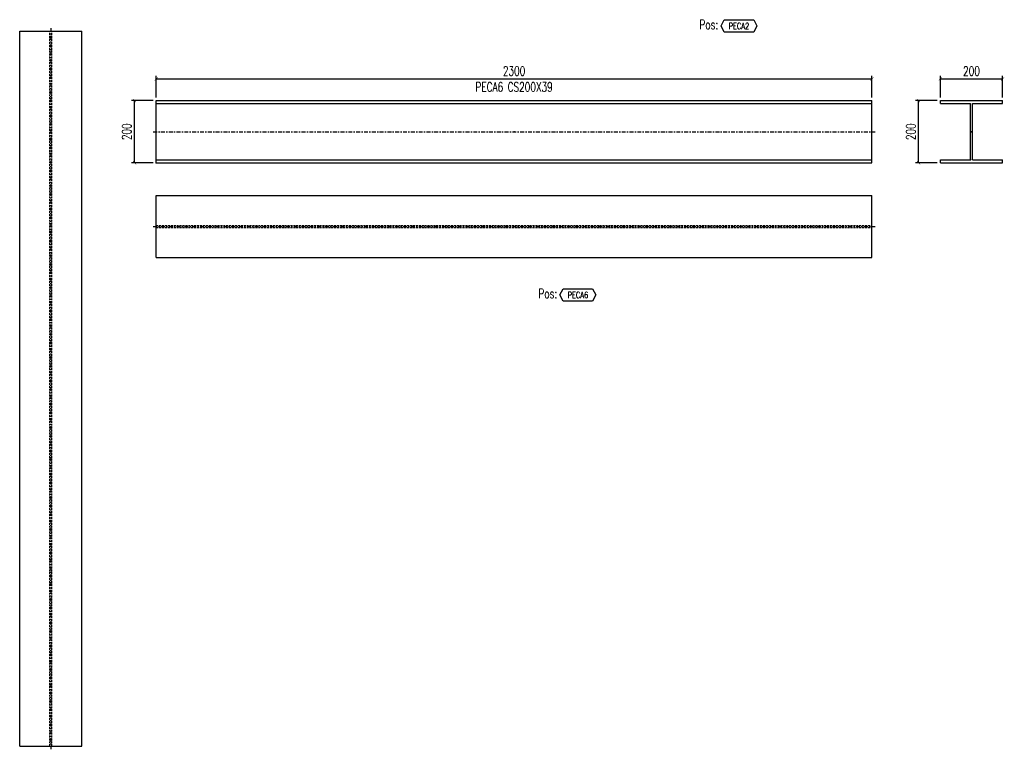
# Model space of a CAD drawing. Header units: feet. Extents: x 14665 to 61549, y 27474 to 37127.
# Tile 6 of 37: x 25729 to 28894, y 28048 to 30395. Entities that reach past the tile are written whole.
import ezdxf
from ezdxf.enums import TextEntityAlignment as Align

# ---------------------------------------------------------------- set-up
doc = ezdxf.new("R2010")
doc.units = ezdxf.units.FT
doc.header["$LTSCALE"] = 25
doc.header["$MEASUREMENT"] = 0
doc.linetypes.add('DASHDOT', pattern=[1, 0.5, -0.25, 0, -0.25])
doc.linetypes.add('HIDDEN', pattern=[0.375, 0.25, -0.125])
doc.layers.get('0').update_dxf_attribs({"linetype": 'CONTINUOUS'})
doc.layers.get('Defpoints').update_dxf_attribs({"linetype": 'CONTINUOUS'})
for name, color, linetype in [('A', 2, 'DASHDOT'), ('FORIR', 4, 'CONTINUOUS'), ('G', 3, 'CONTINUOUS'), ('POS_BOX', 6, 'CONTINUOUS'), ('POS_DES', 2, 'CONTINUOUS'), ('POS_MAT', 2, 'CONTINUOUS'), ('TR', 6, 'HIDDEN'), ('TXT1', 7, 'CONTINUOUS')]:
    doc.layers.add(name, color=color, linetype=linetype)
doc.styles.add('1', font='romans', dxfattribs={"width": 0.7, "height": 30})
doc.styles.add('POS', font='ROMANS', dxfattribs={"width": 0.7})
doc.dimstyles.get("Standard").update_dxf_attribs({"dimtxt": 30, "dimasz": 1, "dimexe": 1, "dimexo": 1, "dimgap": 1, "dimtad": 1, "dimdec": 0, "dimdsep": 46, "dimtxsty": '1', "dimblk": 'ARCHTICK', "dimcen": 3, "dimclrd": 1, "dimclre": 1, "dimclrt": 3, "dimadec": 0, "dimazin": 0, "dimtfac": 1, "dimtdec": 0, "dimtix": 1, "dimtmove": 0, "dimatfit": 3, "dimfxl": 0, "dimtolj": 1, "dimarcsym": 0})

# ---------------------------------------------------------------- blocks, each defined once
blk = doc.blocks.new('POSITION_PRO')
at = {"layer": 'POS_BOX'}
blk.add_lwpolyline([(10.5, -2), (9.5, -4), (0, -4), (-1, -2), (0, 0), (9.5, 0)], close=True, dxfattribs=at)
at = {"insert": (-7.93, -0.05), "char_height": 3, "width": 11.9956, "attachment_point": 1, "style": 'POS'}
blk.add_mtext('Pos:', dxfattribs=at)
at = {"style": 'POS', "width": 0.7}
blk.add_attdef('POS_PEZ', text='', height=2, dxfattribs=at).set_placement((4.76, -3.05), align=Align.CENTER)
at = {"layer": 'POS_DES', "style": 'POS', "width": 0.7, "flags": 1}
for tag, p in [('SPE_PRO', (-7.8, -5.07)), ('LUN_PRO', (-7.82, -5.58)), ('LAR_PRO', (-7.79, -4.53))]:
    blk.add_attdef(tag, p, '', height=0.35, dxfattribs=at)
at = {"layer": 'POS_MAT', "style": 'POS', "width": 0.7, "flags": 1}
for tag, p in [('NOM_PRO', (-6.94, -6.11)), ('MAT_PRO', (-6.89, -4.03)), ('PUN_LIS', (-6.94, -6.63)), ('PUN_NET2', (-6.94, -7.74)), ('PUN_NET', (-6.94, -7.16)), ('MAR_CMP', (-6.89, -8.22)), ('NOT_PEZ', (-6.89, -9.21)), ('QTA_PEZ', (-6.89, -8.75))]:
    blk.add_attdef(tag, text='', height=0.35, dxfattribs=at).set_placement(p, align=Align.CENTER)
blk = doc.blocks.new('_ArchTick')
at = {"color": 0, "linetype": 'ByBlock', "const_width": 0.15}
blk.add_lwpolyline([(-0.5, -0.5), (0.5, 0.5)], dxfattribs=at)
blk = doc.blocks.new('*D102')
at = {"layer": 'Defpoints', "color": 0, "transparency": 16777216}
for p in [(28468.5, 30204.7), (26168.5, 30134.7), (28468.5, 30134.7)]:
    blk.add_point(p, dxfattribs=at)
at = {"layer": 'TXT1', "color": 1, "lineweight": -2, "transparency": 16777216}
for p, q in [((26168.5, 30144.7), (26168.5, 30214.7)), ((26168.5, 30204.7), (28468.5, 30204.7)), ((28468.5, 30144.7), (28468.5, 30214.7))]:
    blk.add_line(p, q, dxfattribs=at)
at = {"layer": 'TXT1', "color": 1, "lineweight": -2, "transparency": 16777216, "xscale": 10, "yscale": 10, "zscale": 10, "rotation": 180}
blk.add_blockref('_ArchTick', (26168.5, 30204.7), dxfattribs=at)
at = {"layer": 'TXT1', "color": 1, "lineweight": -2, "transparency": 16777216, "xscale": 10, "yscale": 10, "zscale": 10}
blk.add_blockref('_ArchTick', (28468.5, 30204.7), dxfattribs=at)
at = {"layer": 'TXT1', "color": 3, "transparency": 16777216, "insert": (27318.5, 30229.7), "char_height": 30, "attachment_point": 5, "style": '1'}
blk.add_mtext('\\A1;2300', dxfattribs=at)
blk = doc.blocks.new('*D103')
at = {"layer": 'Defpoints', "color": 0, "transparency": 16777216}
for p in [(26098.5, 30134.7), (26168.5, 30134.7), (26168.5, 29934.7)]:
    blk.add_point(p, dxfattribs=at)
at = {"layer": 'TXT1', "color": 1, "lineweight": -2, "transparency": 16777216}
for p, q in [((26158.5, 30134.7), (26088.5, 30134.7)), ((26098.5, 29934.7), (26098.5, 30134.7)), ((26158.5, 29934.7), (26088.5, 29934.7))]:
    blk.add_line(p, q, dxfattribs=at)
at = {"layer": 'TXT1', "color": 1, "lineweight": -2, "transparency": 16777216, "xscale": 10, "yscale": 10, "zscale": 10}
for p, rotation in [((26098.5, 30134.7), 90), ((26098.5, 29934.7), 270)]:
    blk.add_blockref('_ArchTick', p, dxfattribs=dict(at, rotation=rotation))
at = {"layer": 'TXT1', "color": 3, "transparency": 16777216, "insert": (26073.5, 30034.7), "char_height": 30, "attachment_point": 5, "rotation": 90, "style": '1'}
blk.add_mtext('\\A1;200', dxfattribs=at)
blk = doc.blocks.new('3D_INFOM')
blk.add_point((0, 0))
at = {"layer": 'FORIR', "flags": 1}
for tag, p in [('MARK', (7.55, -4.31)), ('NUM_DIS', (7.55, -11.68)), ('NOT_PEZ', (45.73, -11.68)), ('QTA_PEZ', (7.55, -18.55)), ('TIP_PEZ', (45.73, -18.55)), ('TRA_PEZ', (7.55, -26.33)), ('COS_PEZ', (45.73, -26.33)), ('DES_PEZ', (7.55, -33.75))]:
    blk.add_attdef(tag, p, '', height=5, dxfattribs=at)
blk = doc.blocks.new('*D104')
at = {"layer": 'Defpoints', "color": 0, "transparency": 16777216}
for p in [(28888.5, 30204.7), (28688.5, 30134.7), (28888.5, 30134.7)]:
    blk.add_point(p, dxfattribs=at)
at = {"layer": 'TXT1', "color": 1, "lineweight": -2, "transparency": 16777216}
for p, q in [((28688.5, 30144.7), (28688.5, 30214.7)), ((28688.5, 30204.7), (28888.5, 30204.7)), ((28888.5, 30144.7), (28888.5, 30214.7))]:
    blk.add_line(p, q, dxfattribs=at)
at = {"layer": 'TXT1', "color": 1, "lineweight": -2, "transparency": 16777216, "xscale": 10, "yscale": 10, "zscale": 10, "rotation": 180}
blk.add_blockref('_ArchTick', (28688.5, 30204.7), dxfattribs=at)
at = {"layer": 'TXT1', "color": 1, "lineweight": -2, "transparency": 16777216, "xscale": 10, "yscale": 10, "zscale": 10}
blk.add_blockref('_ArchTick', (28888.5, 30204.7), dxfattribs=at)
at = {"layer": 'TXT1', "color": 3, "transparency": 16777216, "insert": (28788.5, 30229.7), "char_height": 30, "attachment_point": 5, "style": '1'}
blk.add_mtext('\\A1;200', dxfattribs=at)
blk = doc.blocks.new('*D105')
at = {"layer": 'Defpoints', "color": 0, "transparency": 16777216}
for p in [(28618.5, 30134.7), (28688.5, 30134.7), (28688.5, 29934.7)]:
    blk.add_point(p, dxfattribs=at)
at = {"layer": 'TXT1', "color": 1, "lineweight": -2, "transparency": 16777216}
for p, q in [((28678.5, 30134.7), (28608.5, 30134.7)), ((28618.5, 29934.7), (28618.5, 30134.7)), ((28678.5, 29934.7), (28608.5, 29934.7))]:
    blk.add_line(p, q, dxfattribs=at)
at = {"layer": 'TXT1', "color": 1, "lineweight": -2, "transparency": 16777216, "xscale": 10, "yscale": 10, "zscale": 10}
for p, rotation in [((28618.5, 30134.7), 90), ((28618.5, 29934.7), 270)]:
    blk.add_blockref('_ArchTick', p, dxfattribs=dict(at, rotation=rotation))
at = {"layer": 'TXT1', "color": 3, "transparency": 16777216, "insert": (28593.5, 30034.7), "char_height": 30, "attachment_point": 5, "rotation": 90, "style": '1'}
blk.add_mtext('\\A1;200', dxfattribs=at)
blk = doc.blocks.new('3D_INFOPOS')
blk.add_point((0, 0))
at = {"layer": 'FORIR', "flags": 1}
for tag, p in [('POS_PEZ', (7.6, -4.3)), ('MAT_PRO', (7.6, -11.9))]:
    blk.add_attdef(tag, p, '', height=5.26, dxfattribs=at)

msp = doc.modelspace()

# ---------------------------------------------------------------- linework, layer by layer
at = {"layer": 'A'}
for p, q in [((25829.4, 30368), (25829.4, 28048)), ((26158.5, 30034.7), (28478.5, 30034.7)), ((26158.5, 29729.7), (28478.5, 29729.7))]:
    msp.add_line(p, q, dxfattribs=at)
for p in [(28785.4, 29944.2), (26168.5, 29934.7), (26168.5, 29726.5), (25826.3, 28058)]:
    msp.add_point(p, dxfattribs=at)
at = {"layer": 'G'}
for p, q in [((25729.4, 28058), (25729.4, 30358)), ((25729.4, 30358), (25929.4, 30358)), ((25929.4, 28058), (25929.4, 30358)), ((26168.5, 30134.7), (28468.5, 30134.7)), ((26168.5, 29934.7), (26168.5, 30134.7)), ((28468.5, 29934.7), (28468.5, 30134.7)), ((28688.5, 30134.7), (28888.5, 30134.7)), ((28688.5, 30125.2), (28688.5, 30134.7)), ((28888.5, 30125.2), (28888.5, 30134.7)), ((26168.5, 30125.2), (28468.5, 30125.2)), ((28688.5, 30125.2), (28785.4, 30125.2)), ((28785.4, 29944.2), (28785.4, 30125.2)), ((28791.7, 29944.2), (28791.7, 30125.2)), ((28791.7, 30125.2), (28888.5, 30125.2)), ((26168.5, 29944.2), (28468.5, 29944.2)), ((28688.5, 29944.2), (28785.4, 29944.2)), ((28688.5, 29934.7), (28688.5, 29944.2)), ((28791.7, 29944.2), (28888.5, 29944.2)), ((28888.5, 29934.7), (28888.5, 29944.2)), ((26168.5, 29934.7), (28468.5, 29934.7)), ((28688.5, 29934.7), (28888.5, 29934.7)), ((26168.5, 29829.7), (28468.5, 29829.7)), ((26168.5, 29629.7), (26168.5, 29829.7)), ((28468.5, 29629.7), (28468.5, 29829.7)), ((26168.5, 29629.7), (28468.5, 29629.7)), ((25729.4, 28058), (25929.4, 28058))]:
    msp.add_line(p, q, dxfattribs=at)
for p in [(28785.4, 29944.2), (26168.5, 29934.7), (26168.5, 29726.5), (25826.3, 28058)]:
    msp.add_point(p, dxfattribs=at)
at = {"layer": 'TR'}
for p, q in [((25826.3, 28058), (25826.3, 30358)), ((25832.6, 28058), (25832.6, 30358)), ((26168.5, 29732.8), (28468.5, 29732.8)), ((26168.5, 29726.5), (28468.5, 29726.5))]:
    msp.add_line(p, q, dxfattribs=at)
for p in [(28785.4, 29944.2), (26168.5, 29934.7), (26168.5, 29726.5), (25826.3, 28058)]:
    msp.add_point(p, dxfattribs=at)

# ---------------------------------------------------------------- block references
at = {"xscale": 10, "yscale": 10, "zscale": 10}
for p, values in [((27993.5, 30395.1), {'POS_PEZ': 'PECA2'}), ((27476, 29529.7), {'POS_PEZ': 'PECA6'})]:
    msp.add_blockref('POSITION_PRO', p, dxfattribs=at).add_auto_attribs(values)
for p in [(27318.5, 30034.7), (28788.5, 30034.7), (27318.5, 29729.7), (25829.4, 29208)]:
    msp.add_blockref('3D_INFOM', p, dxfattribs=at)
msp.add_blockref('3D_INFOPOS', (25829.4, 29208))

# ---------------------------------------------------------------- texts
at = {"layer": 'TXT1', "color": 7, "style": '1', "width": 0.7}
msp.add_text('PECA6 CS200X39', height=30, dxfattribs=at).set_placement((27318.5, 30154.7), align=Align.BOTTOM_CENTER)

# ---------------------------------------------------------------- dimensions: what is measured, and where the dimension line sits
at = {"layer": 'TXT1'}
for base, p1, p2, picture, middle in [((28468.5, 30204.7), (26168.5, 30134.7), (28468.5, 30134.7), '*D102', (27318.5, 30229.7)), ((28888.5, 30204.7), (28688.5, 30134.7), (28888.5, 30134.7), '*D104', (28788.5, 30229.7))]:
    dim = msp.add_linear_dim(base=base, p1=p1, p2=p2, dimstyle='Standard', override={"dimscale": 10}, dxfattribs=at)
    dim.commit()
    dim.dimension.update_dxf_attribs({"geometry": picture, "text_midpoint": middle})
for base, p1, p2, picture, middle in [((26098.5, 30134.7), (26168.5, 29934.7), (26168.5, 30134.7), '*D103', (26073.5, 30034.7)), ((28618.5, 30134.7), (28688.5, 29934.7), (28688.5, 30134.7), '*D105', (28593.5, 30034.7))]:
    dim = msp.add_linear_dim(base=base, p1=p1, p2=p2, angle=90, dimstyle='Standard', override={"dimscale": 10}, dxfattribs=at)
    dim.commit()
    dim.dimension.update_dxf_attribs({"geometry": picture, "text_midpoint": middle})

doc.saveas('drawing.dxf')
